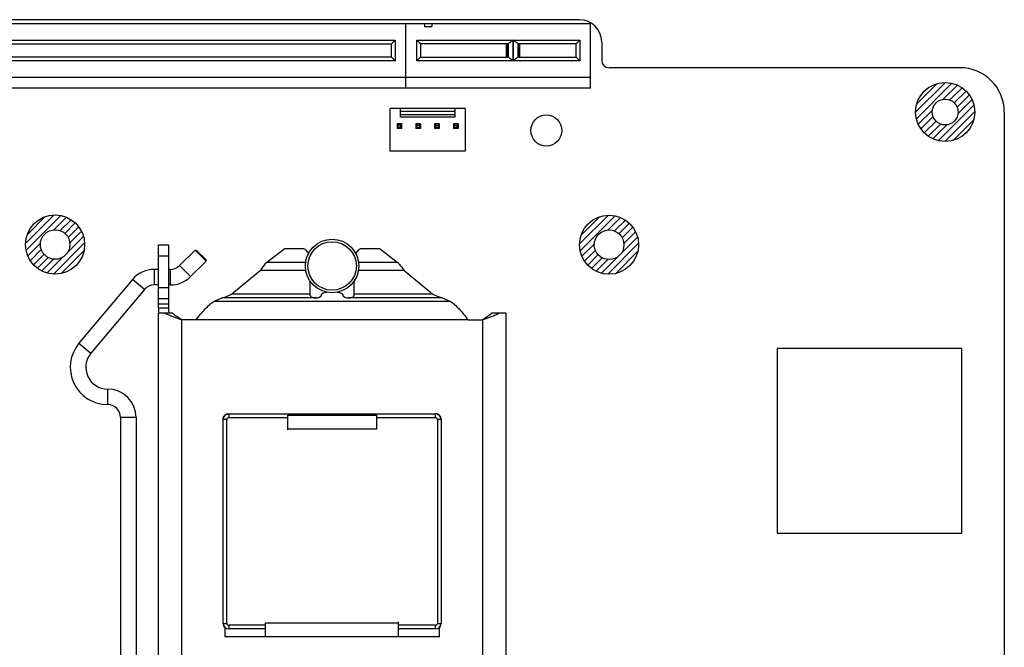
# Model space of a CAD drawing. Header units: millimetres. Extents: x 0 to 559, y 0 to 432.
# Tile 7 of 7: x 199 to 333, y 217 to 301. Entities that reach past the tile are written whole.
import ezdxf

# ---------------------------------------------------------------- set-up
doc = ezdxf.new("R2010")
doc.units = ezdxf.units.MM
doc.header["$LTSCALE"] = 30.734
doc.layers.add('00_COMPONENTS', color=7, linetype='CONTINUOUS')
doc.layers.add('20_ALL_FEATURES', color=7, linetype='CONTINUOUS')

msp = doc.modelspace()

# ---------------------------------------------------------------- linework, layer by layer
at = {"layer": '00_COMPONENTS', "color": 7}
for p, q in [((275.01, 301.48), (156.01, 301.48)), ((162.51, 300.98), (276.51, 300.98)), ((251.51, 292.23), (251.51, 300.98)), ((254.01, 300.98), (254.01, 300.58)), ((254.01, 300.58), (255.01, 300.58)), ((255.01, 300.98), (255.01, 300.58)), ((276.51, 292.23), (276.51, 300.98)), ((249.55, 298.23), (250.05, 298.73)), ((253.47, 298.23), (252.97, 298.73)), ((274.55, 298.23), (275.05, 298.73)), ((177.74, 298.23), (249.55, 298.23)), ((249.55, 296.43), (249.55, 298.23)), ((249.68, 298.36), (249.7, 298.38)), ((249.72, 298.4), (249.74, 298.42)), ((253.42, 298.29), (253.36, 298.35)), ((253.44, 298.27), (253.42, 298.29)), ((253.47, 298.23), (253.47, 296.43)), ((265.29, 298.23), (253.47, 298.23)), ((265.12, 296.43), (265.12, 298.23)), ((274.55, 298.23), (266.74, 298.23)), ((266.9, 298.23), (266.9, 296.43)), ((274.55, 296.43), (274.55, 298.23)), ((274.59, 298.27), (274.61, 298.29)), ((274.61, 298.29), (274.67, 298.35)), ((278.01, 298.48), (278.01, 295.98)), ((249.55, 296.43), (177.74, 296.43)), ((249.55, 296.43), (250.05, 295.93)), ((249.68, 296.31), (249.7, 296.29)), ((249.72, 296.27), (249.74, 296.25)), ((253.47, 296.43), (252.97, 295.93)), ((253.42, 296.38), (253.36, 296.32)), ((253.44, 296.4), (253.42, 296.38)), ((253.47, 296.43), (265.29, 296.43)), ((266.74, 296.43), (274.55, 296.43)), ((274.55, 296.43), (275.05, 295.93)), ((274.59, 296.4), (274.61, 296.38)), ((326.51, 294.98), (279.01, 294.98)), ((162.51, 293.68), (276.51, 293.68)), ((276.51, 292.23), (162.51, 292.23)), ((249.35, 283.68), (249.35, 289.48)), ((259.51, 289.48), (249.35, 289.48)), ((250.75, 288.28), (250.75, 289.48)), ((258.11, 289.48), (258.11, 288.28)), ((259.51, 289.48), (259.51, 283.68)), ((258.11, 289.06), (250.75, 289.06)), ((258.11, 288.58), (250.75, 288.58)), ((258.11, 288.28), (250.75, 288.28)), ((332.51, 288.98), (332.51, 198.58)), ((250.31, 287.37), (250.31, 286.74)), ((250.31, 287.37), (250.46, 287.22)), ((250.94, 287.37), (250.31, 287.37)), ((250.46, 286.89), (250.31, 286.74)), ((250.94, 286.74), (250.31, 286.74)), ((250.46, 286.89), (250.46, 287.22)), ((250.79, 287.22), (250.46, 287.22)), ((250.79, 286.89), (250.46, 286.89)), ((250.94, 287.37), (250.79, 287.22)), ((250.79, 286.89), (250.79, 287.22)), ((250.79, 286.89), (250.94, 286.74)), ((250.94, 286.74), (250.94, 287.37)), ((252.85, 287.37), (252.85, 286.74)), ((252.85, 287.37), (253, 287.22)), ((253.48, 287.37), (252.85, 287.37)), ((253, 286.89), (252.85, 286.74)), ((253.48, 286.74), (252.85, 286.74)), ((253, 286.89), (253, 287.22)), ((253, 287.22), (253.33, 287.22)), ((253.33, 286.89), (253, 286.89)), ((253.48, 287.37), (253.33, 287.22)), ((253.33, 287.22), (253.33, 286.89)), ((253.33, 286.89), (253.48, 286.74)), ((253.48, 287.37), (253.48, 286.74)), ((255.39, 287.37), (255.39, 286.74)), ((255.39, 287.37), (255.54, 287.22)), ((256.02, 287.37), (255.39, 287.37)), ((255.54, 286.89), (255.39, 286.74)), ((256.02, 286.74), (255.39, 286.74)), ((255.54, 286.89), (255.54, 287.22)), ((255.54, 287.22), (255.87, 287.22)), ((255.87, 286.89), (255.54, 286.89)), ((256.02, 287.37), (255.87, 287.22)), ((255.87, 287.22), (255.87, 286.89)), ((255.87, 286.89), (256.02, 286.74)), ((256.02, 287.37), (256.02, 286.74)), ((257.93, 287.37), (257.93, 286.74)), ((257.93, 287.37), (258.08, 287.22)), ((258.56, 287.37), (257.93, 287.37)), ((258.08, 286.89), (257.93, 286.74)), ((258.56, 286.74), (257.93, 286.74)), ((258.08, 286.89), (258.08, 287.22)), ((258.08, 287.22), (258.41, 287.22)), ((258.41, 286.89), (258.08, 286.89)), ((258.56, 287.37), (258.41, 287.22)), ((258.41, 287.22), (258.41, 286.89)), ((258.41, 286.89), (258.56, 286.74)), ((258.56, 287.37), (258.56, 286.74)), ((259.51, 283.68), (249.35, 283.68)), ((326.76, 256.98), (301.76, 256.98)), ((301.76, 256.98), (301.76, 231.98)), ((326.76, 231.98), (326.76, 256.98)), ((227.01, 247.92), (227.01, 247.93)), ((235.51, 245.93), (235.51, 247.93)), ((235.51, 247.93), (247.51, 247.93)), ((247.51, 247.93), (247.51, 246.03)), ((256.01, 247.93), (256.01, 247.92)), ((247.51, 246.03), (235.51, 246.03)), ((301.76, 231.98), (326.76, 231.98)), ((227.01, 217.93), (227.01, 219.18)), ((232.51, 217.93), (232.51, 219.83)), ((232.51, 219.83), (250.51, 219.83)), ((250.51, 217.93), (250.51, 219.94)), ((256.01, 219.18), (256.01, 217.93)), ((256.01, 217.93), (227.01, 217.93))]:
    msp.add_line(p, q, dxfattribs=at)
at = {"layer": '00_COMPONENTS', "color": 4}
for p, q in [((177.05, 298.73), (250.05, 298.73)), ((250.05, 298.73), (250.05, 295.93)), ((252.97, 295.93), (252.97, 298.73)), ((252.97, 298.73), (265.98, 298.73)), ((265.98, 298.73), (265.98, 295.93)), ((266.05, 295.93), (266.05, 298.73)), ((266.05, 298.73), (275.05, 298.73)), ((275.05, 298.73), (275.05, 295.93)), ((265.19, 298.23), (265.19, 296.43)), ((265.37, 296.41), (265.37, 298.26)), ((266.66, 298.26), (266.66, 296.41)), ((266.84, 296.43), (266.84, 298.23)), ((250.05, 295.93), (177.05, 295.93)), ((265.98, 295.93), (252.97, 295.93)), ((275.05, 295.93), (266.05, 295.93)), ((320.51, 288.96), (324.54, 292.98)), ((320.62, 288.07), (325.43, 292.88)), ((320.67, 290.1), (323.39, 292.82)), ((324.25, 290.71), (326.16, 292.63)), ((325.14, 290.62), (326.79, 292.27)), ((325.74, 290.23), (327.33, 291.82)), ((326.14, 289.64), (327.79, 291.29)), ((326.25, 288.77), (328.15, 290.66)), ((323.57, 285.1), (328.4, 289.93)), ((320.87, 287.34), (322.79, 289.25)), ((321.23, 286.71), (322.88, 288.36)), ((324.45, 284.99), (328.51, 289.05)), ((321.68, 286.17), (323.27, 287.76)), ((322.21, 285.71), (323.86, 287.36)), ((322.84, 285.35), (324.73, 287.25)), ((325.58, 285.13), (328.37, 287.92)), ((200.02, 271.19), (203.87, 275.04)), ((200.09, 270.28), (204.78, 274.97)), ((200.26, 272.42), (202.64, 274.8)), ((203.84, 273.04), (205.54, 274.74)), ((275.01, 271.12), (278.91, 275.01)), ((275.1, 270.21), (279.82, 274.93)), ((275.23, 272.32), (277.71, 274.8)), ((278.89, 273.01), (280.57, 274.7)), ((204.71, 272.92), (206.19, 274.4)), ((205.33, 272.55), (206.74, 273.97)), ((205.77, 272), (207.21, 273.45)), ((279.74, 272.88), (281.22, 274.35)), ((280.35, 272.5), (281.77, 273.92)), ((280.78, 271.95), (282.23, 273.39)), ((205.68, 269.94), (207.86, 272.13)), ((206, 271.25), (207.59, 272.84)), ((280.56, 269.74), (282.87, 272.06)), ((281.01, 271.18), (282.6, 272.78)), ((200.32, 269.52), (202.02, 271.22)), ((203.78, 267.05), (208.01, 271.28)), ((275.33, 269.45), (277.02, 271.14)), ((278.82, 267.02), (283.01, 271.21)), ((200.66, 268.87), (202.14, 270.35)), ((201.09, 268.31), (202.51, 269.73)), ((201.61, 267.85), (203.05, 269.29)), ((202.93, 267.19), (205.11, 269.37)), ((204.85, 267.13), (207.92, 270.21)), ((275.67, 268.81), (277.15, 270.29)), ((276.11, 268.26), (277.53, 269.68)), ((277.97, 267.15), (280.29, 269.47)), ((279.9, 267.12), (282.91, 270.12)), ((202.22, 267.47), (203.81, 269.06)), ((276.64, 267.8), (278.08, 269.24)), ((277.25, 267.42), (278.85, 269.02))]:
    msp.add_line(p, q, dxfattribs=at)
at = {"layer": '00_COMPONENTS', "color": 7}
for points in [[(249.55, 298.23), (249.56, 298.24), (249.56, 298.24)], [(253.47, 298.23), (253.47, 298.24), (253.47, 298.24), (253.46, 298.25)], [(274.55, 298.23), (274.56, 298.24), (274.56, 298.24), (274.57, 298.25)], [(249.55, 296.43), (249.56, 296.43), (249.56, 296.43)], [(253.47, 296.43), (253.47, 296.43), (253.47, 296.43), (253.46, 296.42)], [(274.55, 296.43), (274.56, 296.43), (274.56, 296.43), (274.57, 296.42)]]:
    msp.add_lwpolyline(points, dxfattribs=at)
for centre, radius in [((324.51, 288.98), 4), ((324.51, 288.98), 1.75), ((270.51, 286.48), 2.1), ((204.01, 271.04), 4), ((279.01, 271.01), 4), ((204.01, 271.04), 2), ((279.01, 271.01), 2)]:
    msp.add_circle(centre, radius, dxfattribs=at)
for centre, radius, start, end in [((275.01, 298.48), 3, 0, 90), ((279.01, 295.98), 1, 180, 270), ((326.51, 288.98), 6, 0, 90)]:
    msp.add_arc(centre, radius, start, end, dxfattribs=at)
for centre, start_param, end_param in [((265.29, 298.73), -3.141593, -2.854881), ((266.74, 298.73), -3.428305, -3.141593), ((265.29, 295.93), -0.286712, 0), ((266.74, 295.93), 0, 0.286712)]:
    msp.add_ellipse(centre, major_axis=(0, 0.5), ratio=0.558663, start_param=start_param, end_param=end_param, dxfattribs=at)
for points, knots in [([(265.98, 298.73), (265.92, 298.69), (265.81, 298.59), (265.65, 298.46), (265.52, 298.36), (265.43, 298.29), (265.39, 298.27), (265.37, 298.26)], [0, 0, 0, 0, 0.284871, 0.558828, 0.806326, 0.912341, 1, 1, 1, 1]), ([(266.66, 298.26), (266.64, 298.27), (266.6, 298.29), (266.51, 298.36), (266.38, 298.46), (266.22, 298.59), (266.11, 298.69), (266.05, 298.73)], [0, 0, 0, 0, 0.087663, 0.193684, 0.441183, 0.715136, 1, 1, 1, 1]), ([(265.37, 296.41), (265.39, 296.4), (265.43, 296.38), (265.52, 296.31), (265.65, 296.21), (265.81, 296.08), (265.92, 295.98), (265.98, 295.93)], [0, 0, 0, 0, 0.087663, 0.193684, 0.441183, 0.715136, 1, 1, 1, 1]), ([(266.05, 295.93), (266.11, 295.98), (266.22, 296.08), (266.38, 296.21), (266.51, 296.31), (266.6, 296.38), (266.64, 296.4), (266.66, 296.41)], [0, 0, 0, 0, 0.284871, 0.558829, 0.806327, 0.912341, 1, 1, 1, 1])]:
    msp.add_open_spline(points, degree=3, knots=knots, dxfattribs=at)
at = {"layer": '20_ALL_FEATURES', "color": 7}
for p, q in [((218.01, 262.48), (218.01, 270.98)), ((218.01, 270.98), (219.41, 270.98)), ((219.41, 262.48), (219.41, 270.98)), ((222.96, 270.3), (220.85, 268.19)), ((224.44, 268.81), (222.96, 270.3)), ((222.96, 270.3), (223.1, 270.3)), ((224.44, 268.95), (223.1, 270.3)), ((232.69, 268.66), (234.98, 270.41)), ((235.3, 270.51), (237.51, 270.51)), ((237.92, 270.32), (238.3, 269.82)), ((244.73, 269.82), (245.11, 270.32)), ((245.52, 270.51), (247.73, 270.51)), ((248.05, 270.41), (250.34, 268.66)), ((224.44, 268.81), (222.33, 266.7)), ((224.44, 268.81), (224.44, 268.95)), ((218.01, 267.67), (217.43, 267.67)), ((219.61, 267.67), (219.41, 267.67)), ((227.95, 264.35), (231.75, 267.52)), ((251.28, 267.52), (255.08, 264.35)), ((214.48, 266.3), (207.24, 257.67)), ((218.01, 265.57), (217.43, 265.57)), ((219.61, 265.57), (219.41, 265.57)), ((238.56, 264.15), (238.56, 266.04)), ((244.46, 266.04), (244.46, 264.15)), ((216.09, 264.95), (208.85, 256.32)), ((218.01, 263.73), (219.41, 263.73)), ((225.56, 263.38), (226.64, 263.83)), ((256.39, 263.83), (257.47, 263.38)), ((218.01, 210.09), (218.01, 261.73)), ((219.92, 261.73), (218.11, 261.73)), ((265.01, 261.73), (263.11, 261.73)), ((265.01, 261.73), (265.01, 210.09)), ((223.11, 260.86), (221.11, 260.86)), ((259.91, 260.86), (261.91, 260.86)), ((227.51, 248.11), (255.51, 248.11)), ((212.86, 247.62), (212.86, 205.62)), ((214.96, 247.62), (214.96, 205.62)), ((226.76, 219.74), (226.76, 247.36)), ((226.76, 219.74), (226.76, 247.36)), ((227.26, 219.74), (227.26, 247.36)), ((227.51, 247.61), (235.51, 247.61)), ((247.51, 247.61), (255.51, 247.61)), ((255.76, 247.36), (255.76, 219.74)), ((256.26, 247.36), (256.26, 219.74)), ((256.27, 247.36), (256.27, 219.74)), ((232.51, 219.49), (227.51, 219.49)), ((232.51, 218.99), (227.51, 218.99)), ((255.51, 219.49), (250.51, 219.49)), ((255.51, 218.99), (250.51, 218.99))]:
    msp.add_line(p, q, dxfattribs=at)
at = {"layer": '20_ALL_FEATURES', "color": 4}
for p, q in [((219.41, 269.48), (218.01, 269.48)), ((220.85, 268.19), (222.33, 266.7)), ((232.69, 268.66), (237.93, 268.66)), ((245.1, 268.66), (250.34, 268.66)), ((217.43, 267.67), (217.43, 265.57)), ((219.61, 265.57), (219.61, 267.67)), ((237.94, 267.52), (231.75, 267.52)), ((251.28, 267.52), (245.08, 267.52)), ((216.09, 264.95), (214.48, 266.3)), ((218.01, 265.23), (219.41, 265.23)), ((227.95, 264.35), (238.56, 264.35)), ((244.46, 264.35), (255.08, 264.35)), ((219.41, 262.98), (218.01, 262.98)), ((225.56, 263.38), (257.47, 263.38)), ((239.31, 263.83), (226.64, 263.83)), ((256.39, 263.83), (243.71, 263.83)), ((218.01, 262.48), (219.41, 262.48)), ((221.11, 260.86), (221.11, 211.5)), ((259.91, 260.86), (223.11, 260.86)), ((261.91, 211.5), (261.91, 260.86)), ((207.24, 257.67), (208.85, 256.32)), ((211.11, 251.47), (211.11, 249.37)), ((227.51, 248.11), (227.51, 247.61)), ((255.51, 247.61), (255.51, 248.11)), ((214.96, 247.62), (212.86, 247.62)), ((227.26, 247.36), (226.76, 247.36)), ((256.26, 247.36), (255.76, 247.36)), ((226.76, 219.74), (227.26, 219.74)), ((227.51, 219.49), (227.51, 218.99)), ((255.51, 218.99), (255.51, 219.49)), ((255.76, 219.74), (256.26, 219.74))]:
    msp.add_line(p, q, dxfattribs=at)
at = {"layer": '20_ALL_FEATURES', "color": 7}
for radius in [3.62, 3.28]:
    msp.add_circle((241.51, 268.14), radius, dxfattribs=at)
for centre, radius, start, end in [((219.61, 269.42), 1.75, 270, 315), ((217.43, 263.82), 3.85, 90, 140), ((219.61, 269.42), 3.85, 270, 315), ((217.43, 263.82), 1.75, 90, 140), ((211.11, 254.42), 5.05, 140, 270), ((211.11, 254.42), 2.95, 140, 270), ((211.11, 247.62), 3.85, 0, 90), ((211.11, 247.62), 1.75, 0, 90), ((227.51, 247.36), 0.75, 90, 180), ((227.52, 247.36), 0.762, 126.1752, 131.3581), ((255.51, 247.36), 0.75, 0, 90), ((255.52, 247.38), 0.733, 71.9657, 83.8177), ((227.51, 247.36), 0.25, 89.9943, 180.0057), ((255.51, 247.36), 0.25, 359.9986, 90.0057), ((255.51, 247.35), 0.764, 41.8821, 47.857), ((255.52, 247.36), 0.757, 359.9921, 41.8671), ((227.51, 219.74), 0.758, 180, 228.68), ((227.51, 219.74), 0.75, 180, 270), ((227.51, 219.74), 0.25, 179.9986, 270.0057), ((255.51, 219.74), 0.75, 270, 0), ((255.51, 219.74), 0.25, 269.9943, 0.0057), ((255.51, 219.74), 0.758, 311.32, 360)]:
    msp.add_arc(centre, radius, start, end, dxfattribs=at)
for points, knots in [([(234.98, 270.41), (235.02, 270.44), (235.12, 270.49), (235.24, 270.51), (235.3, 270.51)], [0, 0, 0, 0, 0.495296, 1, 1, 1, 1]), ([(237.51, 270.51), (237.59, 270.51), (237.74, 270.48), (237.87, 270.38), (237.92, 270.32)], [0, 0, 0, 0, 0.50831, 1, 1, 1, 1]), ([(245.11, 270.32), (245.16, 270.38), (245.29, 270.48), (245.44, 270.51), (245.52, 270.51)], [0, 0, 0, 0, 0.49169, 1, 1, 1, 1]), ([(247.73, 270.51), (247.79, 270.51), (247.91, 270.49), (248.01, 270.44), (248.05, 270.41)], [0, 0, 0, 0, 0.504704, 1, 1, 1, 1]), ([(231.75, 267.52), (231.83, 267.61), (232.14, 268), (232.45, 268.39), (232.69, 268.66)], [0, 0, 0, 0, 0.25429, 1, 1, 1, 1]), ([(250.34, 268.66), (250.42, 268.57), (250.74, 268.2), (251.05, 267.81), (251.28, 267.52)], [0, 0, 0, 0, 0.244046, 1, 1, 1, 1]), ([(226.64, 263.83), (226.75, 263.85), (227.2, 263.99), (227.63, 264.19), (227.95, 264.35)], [0, 0, 0, 0, 0.241702, 1, 1, 1, 1]), ([(238.56, 264.15), (238.56, 264.12), (238.58, 264.04), (238.66, 263.96), (238.75, 263.91), (238.89, 263.86), (239.08, 263.83), (239.24, 263.83), (239.31, 263.83)], [0, 0, 0, 0, 0.120195, 0.237243, 0.356749, 0.480218, 0.736609, 1, 1, 1, 1]), ([(239.31, 263.83), (239.41, 263.83), (239.59, 263.84), (239.8, 263.91), (239.94, 263.99), (240.01, 264.05), (240.05, 264.12), (240.06, 264.18), (240.06, 264.2)], [0, 0, 0, 0, 0.318425, 0.601538, 0.722109, 0.826855, 0.917753, 1, 1, 1, 1]), ([(240.06, 264.2), (240.06, 264.23), (240.08, 264.28), (240.12, 264.35), (240.19, 264.42), (240.33, 264.49), (240.54, 264.56), (240.72, 264.58), (240.81, 264.58)], [0, 0, 0, 0, 0.082247, 0.173145, 0.277891, 0.398462, 0.681576, 1, 1, 1, 1]), ([(242.21, 264.58), (242.31, 264.58), (242.49, 264.56), (242.7, 264.49), (242.84, 264.42), (242.91, 264.35), (242.95, 264.28), (242.96, 264.23), (242.96, 264.2)], [0, 0, 0, 0, 0.318425, 0.601538, 0.722109, 0.826855, 0.917753, 1, 1, 1, 1]), ([(242.96, 264.2), (242.96, 264.18), (242.98, 264.12), (243.02, 264.05), (243.09, 263.99), (243.23, 263.91), (243.44, 263.84), (243.62, 263.83), (243.71, 263.83)], [0, 0, 0, 0, 0.082247, 0.173145, 0.277891, 0.398462, 0.681576, 1, 1, 1, 1]), ([(243.71, 263.83), (243.79, 263.83), (243.95, 263.83), (244.14, 263.86), (244.28, 263.91), (244.37, 263.96), (244.45, 264.04), (244.46, 264.12), (244.46, 264.15)], [0, 0, 0, 0, 0.263389, 0.519777, 0.643246, 0.762751, 0.879799, 1, 1, 1, 1]), ([(255.08, 264.35), (255.19, 264.29), (255.61, 264.09), (256.05, 263.91), (256.39, 263.83)], [0, 0, 0, 0, 0.256947, 1, 1, 1, 1]), ([(223.11, 260.86), (223.51, 261.36), (224.08, 262.08), (224.91, 262.91), (225.34, 263.24), (225.56, 263.38)], [0, 0, 0, 0, 0.538978, 0.782496, 1, 1, 1, 1]), ([(257.47, 263.38), (257.69, 263.24), (258.12, 262.91), (258.94, 262.08), (259.52, 261.36), (259.91, 260.86)], [0, 0, 0, 0, 0.217504, 0.461022, 1, 1, 1, 1]), ([(218.01, 262.48), (218.01, 262.39), (218.01, 262.22), (218.02, 262), (218.03, 261.85), (218.06, 261.77), (218.08, 261.74), (218.09, 261.74)], [0, 0, 0, 0, 0.353779, 0.660225, 0.879922, 0.950924, 1, 1, 1, 1]), ([(218.93, 261.73), (219.09, 261.65), (219.42, 261.5), (220.14, 261.21), (220.72, 261.01), (221.11, 260.86)], [0, 0, 0, 0, 0.219689, 0.464913, 1, 1, 1, 1]), ([(219.46, 261.83), (219.44, 261.86), (219.43, 261.96), (219.41, 262.17), (219.41, 262.35), (219.41, 262.48)], [0, 0, 0, 0, 0.184257, 0.422208, 1, 1, 1, 1]), ([(219.59, 261.73), (219.56, 261.73), (219.5, 261.75), (219.47, 261.8), (219.46, 261.83)], [0, 0, 0, 0, 0.475392, 1, 1, 1, 1]), ([(221.11, 260.86), (220.9, 261.01), (220.48, 261.28), (220.09, 261.57), (219.92, 261.73)], [0, 0, 0, 0, 0.526688, 1, 1, 1, 1]), ([(263.11, 261.73), (262.94, 261.57), (262.54, 261.28), (262.13, 261.01), (261.91, 260.86)], [0, 0, 0, 0, 0.473312, 1, 1, 1, 1]), ([(261.91, 260.86), (262.31, 261.01), (262.89, 261.21), (263.61, 261.5), (263.94, 261.65), (264.1, 261.73)], [0, 0, 0, 0, 0.535087, 0.780311, 1, 1, 1, 1]), ([(226.76, 247.36), (226.76, 247.47), (226.8, 247.68), (226.93, 247.86), (227.01, 247.93)], [0, 0, 0, 0, 0.500073, 1, 1, 1, 1])]:
    msp.add_open_spline(points, degree=3, knots=knots, dxfattribs=at)
for points in [[(218.09, 261.74), (218.09, 261.73), (218.1, 261.73), (218.11, 261.73)], [(227.07, 247.97), (227.13, 248.02), (227.2, 248.06), (227.28, 248.08)], [(227.28, 248.08), (227.35, 248.1), (227.43, 248.12), (227.5, 248.12)], [(255.75, 248.08), (255.84, 248.05), (255.93, 248), (256.01, 247.94)]]:
    msp.add_open_spline(points, degree=3, dxfattribs=at)

doc.saveas('drawing.dxf')
